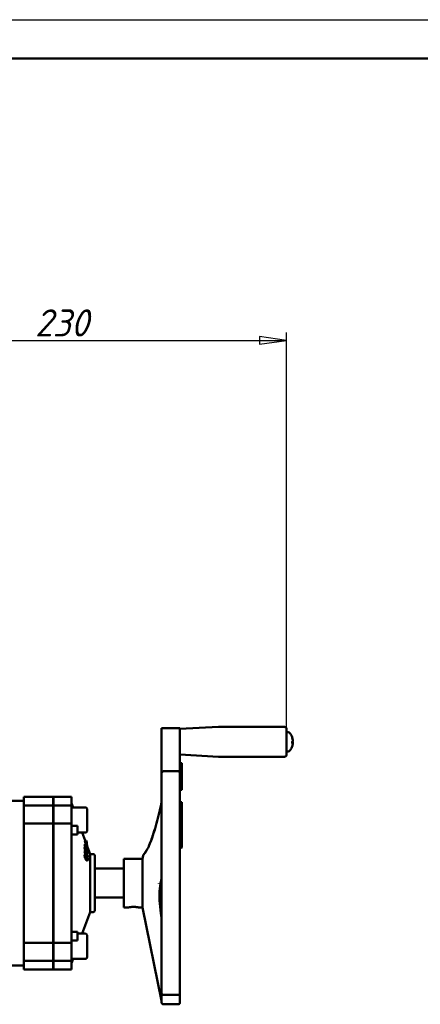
# Model space of a CAD drawing. Header units: millimetres. Extents: x 0 to 1680, y 0 to 1188.
# Tile 20 of 29: x 616 to 823, y 680 to 1188. Entities that reach past the tile are written whole.
import ezdxf

# ---------------------------------------------------------------- set-up
doc = ezdxf.new("R2010")
doc.units = ezdxf.units.MM
doc.header["$LTSCALE"] = 4
for name, color, linetype, lineweight in [('Видимый контур (ГОСТ)', 7, 'Continuous', 50), ('Кромка (ГОСТ)', 7, 'Continuous', 50), ('Линия резьбы (ГОСТ)', 7, 'Continuous', 25), ('Размер (ГОСТ)', 7, 'Continuous', 25)]:
    doc.layers.add(name, color=color, linetype=linetype, lineweight=lineweight)
doc.styles.add('Обычный текст (ГОСТ)', font='GOST Common Italic.ttf')
doc.dimstyles.new('Обычный (ГОСТ)', dxfattribs={"dimscale": 4, "dimtxt": 3.5, "dimasz": 3.5, "dimexe": 1, "dimexo": 0, "dimgap": 0.5, "dimtad": 1, "dimtxsty": 'Обычный текст (ГОСТ)', "dimblk": 'Filled-1', "dimcen": 0.09, "dimdle": 15, "dimclrd": 256, "dimclre": 256, "dimclrt": 256, "dimazin": 2, "dimtfac": 0.714286, "dimtdec": 3, "dimtmove": 0, "dimatfit": 3, "dimfxl": 1, "dimtolj": 1, "dimlwd": 25, "dimlwe": 25, "dimarcsym": 0})

# ---------------------------------------------------------------- blocks, each defined once
blk = doc.blocks.new('Рамки ГОСТ - Рамка')
at = {"layer": 'Кромка (ГОСТ)', "lineweight": 25}
blk.add_line((0, 297), (420, 297), dxfattribs=at)
at = {"layer": 'Кромка (ГОСТ)'}
blk.add_line((415, 292), (20, 292), dxfattribs=at)
blk = doc.blocks.new('Filled-1')
at = {"color": 0}
for p, q in [((0, 0), (-1, 0.143)), ((-1, 0.143), (-1, -0.143)), ((-1, 0), (0, 0)), ((-1, -0.143), (0, 0))]:
    blk.add_line(p, q, dxfattribs=at)
at = {"color": 0, "flags": 128}
blk.add_lwpolyline([(-1, -0.143), (0, 0), (-1, 0.143), (-1, -0.143)], dxfattribs=at)
at = {"color": 0}
blk.add_solid([(-1, -0.143), (0, 0), (-1, 0.143), (-1, -0.143)], dxfattribs=at)
blk = doc.blocks.new('*D12')
at = {"layer": 'Defpoints', "color": 0, "linetype": 'Continuous', "transparency": 16777216}
for p in [(754.11, 1022.63), (524.11, 962.63), (754.11, 822.29)]:
    blk.add_point(p, dxfattribs=at)
at = {"layer": 'Размер (ГОСТ)', "linetype": 'Continuous', "lineweight": 25, "transparency": 16777216}
for p, q in [((524.11, 962.63), (524.11, 1026.63)), ((754.11, 822.29), (754.11, 1026.63)), ((538.11, 1022.63), (740.11, 1022.63))]:
    blk.add_line(p, q, dxfattribs=at)
at = {"layer": 'Размер (ГОСТ)', "linetype": 'Continuous', "lineweight": 25, "transparency": 16777216, "xscale": 14, "yscale": 14, "zscale": 14, "rotation": 180}
blk.add_blockref('Filled-1', (524.11, 1022.63), dxfattribs=at)
at = {"layer": 'Размер (ГОСТ)', "linetype": 'Continuous', "lineweight": 25, "transparency": 16777216, "xscale": 14, "yscale": 14, "zscale": 14}
blk.add_blockref('Filled-1', (754.11, 1022.63), dxfattribs=at)
at = {"layer": 'Размер (ГОСТ)', "linetype": 'Continuous', "lineweight": 25, "transparency": 16777216, "insert": (624.24, 1038.63), "char_height": 14, "attachment_point": 1, "style": 'Обычный текст (ГОСТ)'}
blk.add_mtext('\\A1;230', dxfattribs=at)

msp = doc.modelspace()

# ---------------------------------------------------------------- linework, layer by layer
at = {"layer": 'Видимый контур (ГОСТ)'}
for p, q in [((689.648, 822.608), (689.648, 815.866)), ((689.648, 822.608), (699.114, 822.608)), ((699.114, 822.242), (719.088, 823.289)), ((699.114, 822.608), (699.114, 815.867)), ((719.14, 823.29), (753.114, 823.29)), ((754.114, 822.29), (754.114, 808.926)), ((754.482, 820.608), (754.114, 820.608)), ((757.052, 817.766), (757.052, 817.89)), ((689.648, 809.341), (689.648, 814.176)), ((699.114, 815.867), (699.114, 815.867)), ((699.114, 814.176), (699.114, 809.341)), ((757.052, 814.776), (757.052, 815.676)), ((757.393, 815.087), (757.052, 815.116)), ((689.648, 809.341), (689.648, 799.425)), ((699.114, 799.425), (699.114, 809.341)), ((699.114, 808.974), (719.088, 807.927)), ((719.14, 807.926), (753.114, 807.926)), ((754.482, 810.608), (754.114, 810.608)), ((699.914, 804.619), (699.114, 804.619)), ((700.114, 804.419), (700.114, 797.043)), ((689.648, 786.912), (689.648, 799.425)), ((698.114, 800.425), (690.648, 800.425)), ((699.114, 799.425), (699.114, 786.912)), ((699.914, 797.243), (699.114, 797.243)), ((700.114, 790.959), (700.114, 797.043)), ((618.592, 782.78), (618.592, 787.229)), ((618.592, 787.229), (633.592, 787.229)), ((633.592, 782.78), (633.592, 787.229)), ((633.792, 782.78), (633.792, 787.229)), ((633.792, 787.229), (643.167, 787.229)), ((643.167, 782.78), (643.167, 787.229)), ((699.914, 790.759), (699.114, 790.759)), ((598.276, 785.229), (618.592, 785.229)), ((618.592, 773.509), (618.592, 782.78)), ((618.592, 782.78), (633.592, 782.78)), ((633.592, 773.509), (633.592, 782.78)), ((633.792, 773.509), (633.792, 782.78)), ((633.792, 782.78), (643.167, 782.78)), ((643.967, 781.78), (643.167, 783.979)), ((643.167, 773.509), (643.167, 782.78)), ((689.648, 786.912), (689.648, 769.738)), ((699.114, 769.738), (699.114, 786.912)), ((700.114, 784.451), (699.114, 784.451)), ((700.114, 784.451), (700.114, 783.584)), ((700.114, 783.584), (700.114, 781.535)), ((633.792, 779.28), (633.592, 779.28)), ((650.367, 781.78), (643.167, 781.78)), ((651.167, 780.98), (651.167, 769.58)), ((699.914, 781.735), (699.114, 781.735)), ((699.914, 779.159), (699.114, 779.159)), ((699.914, 776.953), (699.114, 776.953)), ((700.114, 781.242), (700.114, 781.535)), ((700.114, 779.078), (700.114, 781.242)), ((700.114, 778.959), (700.114, 779.078)), ((700.114, 778.278), (700.114, 778.959)), ((700.114, 776.753), (700.114, 778.278)), ((618.592, 711.949), (618.592, 773.509)), ((618.592, 773.509), (633.592, 773.509)), ((633.592, 711.949), (633.592, 773.509)), ((633.792, 711.949), (633.792, 773.509)), ((633.792, 773.509), (643.167, 773.509)), ((643.167, 711.949), (643.167, 773.509)), ((646.167, 772.295), (643.167, 772.295)), ((646.167, 772.295), (646.167, 770.854)), ((699.914, 772.026), (699.114, 772.026)), ((700.114, 773.788), (700.114, 776.753)), ((700.114, 771.826), (700.114, 773.788)), ((700.114, 771.622), (700.114, 771.826)), ((633.792, 771.28), (633.592, 771.28)), ((643.231, 767.78), (646.167, 767.78)), ((646.167, 767.78), (646.167, 770.854)), ((650.367, 768.78), (646.167, 768.78)), ((650.173, 764.729), (648.699, 768.78)), ((689.648, 752.645), (689.648, 769.738)), ((699.114, 769.738), (699.114, 752.645)), ((699.914, 767.061), (699.114, 767.061)), ((700.114, 771.62), (700.114, 771.622)), ((700.114, 770.427), (700.114, 771.62)), ((700.114, 769.222), (700.114, 770.427)), ((700.114, 766.86), (700.114, 769.222)), ((700.114, 766.71), (700.114, 766.86)), ((650.443, 763.043), (649.911, 763.043)), ((650.443, 761.974), (649.911, 761.974)), ((650.449, 762.858), (649.917, 762.858)), ((650.451, 762.256), (649.918, 762.256)), ((650.555, 764.379), (650.022, 764.379)), ((650.173, 764.729), (650.173, 764.379)), ((650.705, 764.729), (650.173, 764.729)), ((650.705, 763.98), (650.555, 764.379)), ((650.969, 762.661), (650.603, 762.661)), ((650.705, 763.98), (650.705, 764.729)), ((651.069, 763.729), (650.705, 764.729)), ((652.721, 757.729), (650.926, 762.661)), ((650.969, 762.661), (651.202, 762.661)), ((651.069, 763.729), (651.069, 763.014)), ((651.202, 762.661), (651.069, 763.014)), ((700.114, 765.266), (700.114, 766.71)), ((700.114, 763.306), (700.114, 765.266)), ((700.114, 761.897), (700.114, 763.306)), ((700.114, 761.617), (700.114, 761.897)), ((633.592, 761.364), (633.792, 761.364)), ((650.444, 761.511), (649.912, 761.511)), ((650.447, 760.367), (649.915, 760.367)), ((650.447, 758.565), (649.915, 758.565)), ((650.549, 759.519), (650.016, 759.519)), ((650.572, 757.457), (650.04, 757.457)), ((650.582, 757.458), (650.05, 757.458)), ((650.575, 761.223), (650.444, 761.511)), ((651.021, 757.712), (650.579, 758.591)), ((650.886, 759.654), (650.582, 760.322)), ((650.88, 760.494), (650.584, 760.494)), ((650.954, 758.483), (650.633, 758.483)), ((651.011, 760.205), (650.88, 760.494)), ((651.429, 758.46), (651.017, 759.365)), ((651.421, 759.361), (651.019, 759.361)), ((651.555, 757.929), (651.14, 757.929)), ((651.56, 756.639), (651.147, 757.462)), ((651.558, 760.164), (651.281, 760.164)), ((651.552, 759.072), (651.421, 759.361)), ((651.551, 759.317), (651.441, 759.317)), ((652.721, 757.729), (652.721, 727.729)), ((652.721, 757.729), (654.167, 757.729)), ((655.167, 756.729), (655.167, 728.729)), ((679.752, 755.229), (680.1, 756.926)), ((680.11, 756.977), (680.126, 757.055)), ((699.914, 761.417), (699.114, 761.417)), ((699.914, 760.983), (699.114, 760.983)), ((700.114, 761.183), (700.114, 761.617)), ((650.572, 755.924), (650.04, 755.924)), ((651.412, 754.453), (650.88, 754.453)), ((651.555, 756.36), (651.301, 756.36)), ((670.167, 755.229), (670.167, 730.229)), ((670.167, 755.229), (679.752, 755.229)), ((679.752, 755.229), (679.752, 730.229)), ((689.648, 752.645), (689.648, 732.813)), ((699.114, 732.813), (699.114, 752.645)), ((655.167, 750.229), (670.167, 750.229)), ((688.2, 742.596), (688.2, 742.639)), ((655.167, 735.229), (670.167, 735.229)), ((689.648, 715.721), (689.648, 732.813)), ((699.114, 732.813), (699.114, 715.721)), ((652.721, 727.729), (648.699, 716.679)), ((652.721, 727.729), (654.167, 727.729)), ((670.167, 730.229), (672.667, 730.229)), ((677.667, 730.229), (679.752, 730.229)), ((679.752, 730.229), (689.648, 681.954)), ((688.829, 730.229), (689.167, 730.229)), ((633.592, 724.094), (633.792, 724.094)), ((643.231, 717.679), (646.167, 717.679)), ((646.167, 714.604), (646.167, 717.679)), ((650.367, 716.679), (646.167, 716.679)), ((618.592, 702.679), (618.592, 711.949)), ((618.592, 711.949), (633.592, 711.949)), ((633.792, 714.179), (633.592, 714.179)), ((633.592, 702.679), (633.592, 711.949)), ((633.792, 702.679), (633.792, 711.949)), ((633.792, 711.949), (643.167, 711.949)), ((643.167, 713.164), (646.167, 713.164)), ((643.167, 702.679), (643.167, 711.949)), ((646.167, 714.604), (646.167, 713.164)), ((651.167, 715.879), (651.167, 704.479)), ((689.648, 715.721), (689.648, 698.546)), ((699.114, 698.546), (699.114, 715.721)), ((633.792, 706.179), (633.592, 706.179)), ((618.592, 698.229), (618.592, 702.679)), ((618.592, 702.679), (633.592, 702.679)), ((633.592, 698.229), (633.592, 702.679)), ((633.792, 698.229), (633.792, 702.679)), ((633.792, 702.679), (643.167, 702.679)), ((650.367, 703.679), (643.167, 703.679)), ((643.967, 703.679), (643.167, 701.479)), ((643.167, 698.229), (643.167, 702.679)), ((569.15, 700.229), (618.592, 700.229)), ((618.592, 698.229), (633.592, 698.229)), ((633.792, 698.229), (643.167, 698.229)), ((689.648, 686.034), (689.648, 698.546)), ((699.114, 698.546), (699.114, 686.034)), ((689.648, 686.034), (689.648, 681.229)), ((699.114, 681.229), (699.114, 686.034)), ((690.648, 685.034), (698.114, 685.034)), ((690.648, 680.229), (698.114, 680.229))]:
    msp.add_line(p, q, dxfattribs=at)
for centre, radius, start, end in [((719.14, 822.29), 1, 90, 93), ((753.114, 822.29), 1, 0, 90), ((754.482, 818.608), 2, 35.23355, 89.99), ((750.234, 815.608), 7.2, 19.01994, 35.23355), ((756.854, 817.89), 0.198, 0, 19.01994), ((750.234, 815.608), 7.2, 324.76645, 340.98006), ((756.854, 813.326), 0.198, 340.98006, 344.12458), ((719.14, 808.926), 1, 267, 270), ((753.114, 808.926), 1, 270, 0), ((754.482, 812.608), 2, 270.01, 324.76645), ((699.914, 804.419), 0.2, 0, 90), ((690.648, 799.425), 1, 90, 180), ((698.114, 799.425), 1, 0, 90), ((699.914, 797.043), 0.2, 0, 90), ((699.914, 790.959), 0.2, 270, 0), ((650.367, 780.98), 0.8, 0, 90), ((699.914, 781.535), 0.2, 0, 90), ((699.914, 778.959), 0.2, 0, 90), ((699.914, 776.753), 0.2, 0, 90), ((650.367, 769.58), 0.8, 270, 0), ((699.914, 766.788), 0.2, 348.22815, 348.27169), ((654.167, 756.729), 1, 0, 90), ((699.914, 761.183), 0.2, 270, 0), ((654.167, 728.729), 1, 270, 0), ((689.167, 731.229), 1, 270, 298.79922), ((650.367, 715.879), 0.8, 0, 90), ((650.367, 704.479), 0.8, 270, 0), ((690.648, 686.034), 1, 180, 270), ((698.114, 686.034), 1, 270, 0), ((690.648, 681.229), 1, 180, 270), ((698.114, 681.229), 1, 270, 0)]:
    msp.add_arc(centre, radius, start, end, dxfattribs=at)
for centre, major_axis, ratio, start_param, end_param in [((750.256, 815.662), (6.677, -2.682), 0.9722844, 0.473755, 0.7007289), ((750.256, 815.578), (5.841, 4.203), 0.9888022, 5.7662102, 5.9917718), ((750.256, 815.364), (7.168, 0.632), 0.1211365, 5.9441557, 6.1711296), ((750.256, 815.848), (7.167, -0.642), 0.2169491, 5.9742775, 6.2012514), ((750.256, 815.638), (5.841, -4.203), 0.9888022, 0.2900013, 0.5169752), ((750.256, 815.852), (7.168, -0.632), 0.1211365, 0.1120557, 0.3343209), ((587.402, 762.508), (62.518, 0), 0.4902433, 0.011424, 0.0174695), ((587.435, 762.509), (62.485, 0), 0.4902433, 6.2657145, 6.2749257), ((587.934, 762.508), (62.518, 0), 0.4902433, 0.011424, 0.0174695), ((587.967, 762.509), (62.485, 0), 0.4902433, 6.2657145, 6.2749257), ((587.538, 760.888), (62.383, 0), 0.5997994, 6.2692865, 6.2998548), ((587.521, 759.15), (62.399, 0), 0.690225, 6.2696046, 6.2818761), ((588.07, 760.888), (62.383, 0), 0.5997994, 6.2692865, 6.2998548), ((588.053, 759.15), (62.399, 0), 0.690225, 6.2696046, 6.2818761), ((589.188, 760.599), (61.396, 0), 0.5997994, 6.2756615, 6.3001227), ((591.792, 759.931), (59.095, 0), 0.5997994, 6.2753685, 6.2990682), ((592.914, 759.642), (58.105, 0), 0.5997994, 6.2752353, 6.2993389), ((596.423, 758.737), (55.008, 0), 0.5997994, 6.2747875, 6.3020898), ((597.407, 759.851), (54.155, 0), 0.4902433, 0.0117792, 0.0201726), ((597.392, 759.853), (54.17, 0), 0.4902433, 6.2630134, 6.2699908), ((597.549, 758.449), (54.013, 0), 0.5997994, 6.2671324, 6.3024377), ((597.486, 756.945), (54.076, 0), 0.690225, 6.2675033, 6.2749949)]:
    msp.add_ellipse(centre, major_axis=major_axis, ratio=ratio, start_param=start_param, end_param=end_param, dxfattribs=at)
for points in [[(757.052, 817.89), (757.052, 817.89), (757.052, 817.89), (757.052, 817.889)], [(757.052, 814.776), (757.052, 814.772), (757.048, 814.767), (757.041, 814.763)], [(643.231, 767.78), (643.21, 767.78), (643.188, 767.781), (643.167, 767.783)], [(650.932, 762.661), (650.954, 762.608), (650.976, 762.553), (650.997, 762.499)], [(649.986, 759.507), (649.995, 759.515), (650.005, 759.519), (650.016, 759.519)], [(650.04, 757.457), (650.043, 757.457), (650.046, 757.458), (650.05, 757.458)], [(680.098, 756.924), (680.101, 756.941), (680.105, 756.959), (680.11, 756.977)], [(680.098, 756.924), (680.098, 756.924), (680.098, 756.924), (680.098, 756.924)], [(643.167, 717.676), (643.188, 717.678), (643.21, 717.679), (643.231, 717.679)]]:
    msp.add_open_spline(points, degree=3, dxfattribs=at)
for points, knots in [([(689.649, 815.867), (689.648, 815.787), (689.648, 815.709), (689.648, 815.365), (689.648, 815.145), (689.648, 814.73), (689.648, 814.49), (689.648, 814.178), (689.648, 814.177), (689.648, 814.176)], [0, 0, 0, 0, 0.02370475, 0.02370475, 0.10518486, 0.10518486, 0.27603575, 0.27603575, 0.27668482, 0.27668482, 0.27668482, 0.27668482]), ([(699.114, 814.176), (699.114, 814.177), (699.114, 814.178), (699.114, 814.483), (699.114, 814.737), (699.114, 815.14), (699.114, 815.361), (699.114, 815.709), (699.114, 815.788), (699.114, 815.867)], [-0.00042259, -0.00042259, -0.00042259, -0.00042259, 0, 0, 0.11029849, 0.11029849, 0.16231412, 0.16231412, 0.17718953, 0.17718953, 0.17718953, 0.17718953]), ([(757.396, 816.133), (757.396, 816.133), (757.396, 816.134), (757.398, 816.141), (757.4, 816.155), (757.4, 816.193), (757.399, 816.219), (757.396, 816.28), (757.393, 816.315), (757.389, 816.359), (757.388, 816.368), (757.387, 816.377)], [0.010033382, 0.010033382, 0.010033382, 0.010033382, 0.0106248, 0.0106248, 0.0212496, 0.0212496, 0.031858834, 0.031858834, 0.042468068, 0.042468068, 0.045193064, 0.045193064, 0.045193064, 0.045193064]), ([(757.387, 816.236), (757.391, 816.202), (757.394, 816.164), (757.398, 816.09), (757.4, 816.054), (757.4, 815.994), (757.399, 815.966), (757.396, 815.923), (757.393, 815.908), (757.389, 815.898), (757.388, 815.896), (757.387, 815.895)], [0, 0, 0, 0, 0.0106248, 0.0106248, 0.0212496, 0.0212496, 0.031858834, 0.031858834, 0.042468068, 0.042468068, 0.045193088, 0.045193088, 0.045193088, 0.045193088]), ([(757.396, 815.083), (757.396, 815.085), (757.396, 815.087), (757.398, 815.126), (757.4, 815.162), (757.4, 815.222), (757.399, 815.25), (757.396, 815.293), (757.393, 815.308), (757.389, 815.318), (757.388, 815.32), (757.387, 815.321)], [0.010033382, 0.010033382, 0.010033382, 0.010033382, 0.0106248, 0.0106248, 0.0212496, 0.0212496, 0.031858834, 0.031858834, 0.042468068, 0.042468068, 0.045193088, 0.045193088, 0.045193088, 0.045193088]), ([(757.387, 815.08), (757.391, 815.088), (757.394, 815.089), (757.398, 815.075), (757.4, 815.061), (757.4, 815.023), (757.399, 814.997), (757.396, 814.936), (757.393, 814.901), (757.389, 814.857), (757.388, 814.848), (757.387, 814.839)], [0, 0, 0, 0, 0.0106248, 0.0106248, 0.0212496, 0.0212496, 0.031858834, 0.031858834, 0.042468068, 0.042468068, 0.045193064, 0.045193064, 0.045193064, 0.045193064]), ([(680.131, 757.045), (680.152, 757.105), (680.178, 757.164), (680.222, 757.241), (680.236, 757.263), (680.26, 757.299), (680.271, 757.315), (680.288, 757.337), (680.294, 757.344), (680.304, 757.357), (680.309, 757.363), (680.319, 757.375), (680.324, 757.381), (680.331, 757.388), (680.334, 757.391), (680.339, 757.397), (680.341, 757.399), (680.346, 757.405), (680.348, 757.407), (680.353, 757.412), (680.354, 757.413), (680.358, 757.418), (680.362, 757.421), (680.387, 757.448), (680.428, 757.493), (680.668, 757.771), (681.021, 758.205), (682.152, 759.965), (683.064, 761.743), (684.969, 766.63), (686.009, 769.891), (687.909, 776.986), (688.799, 780.783), (689.648, 784.815)], [0.0125363, 0.0125363, 0.0125363, 0.0125363, 0.031597, 0.031597, 0.0392577, 0.0392577, 0.0450098, 0.0450098, 0.0478568, 0.0478568, 0.050598, 0.050598, 0.0540351, 0.0540351, 0.0570674, 0.0570674, 0.0618243, 0.0618243, 0.0719698, 0.0719698, 0.102363, 0.102363, 0.1935062, 0.1935062, 0.4671016, 0.4671016, 1.2911965, 1.2911965, 2.691672, 2.691672, 4.2130746, 4.2130746, 5.5726004, 5.5726004, 5.5726004, 5.5726004]), ([(699.914, 772.026), (699.935, 772.026), (699.955, 772.023), (699.995, 772.01), (700.015, 772), (700.05, 771.974), (700.066, 771.958), (700.091, 771.922), (700.1, 771.903), (700.109, 771.873), (700.111, 771.864), (700.113, 771.845), (700.114, 771.836), (700.114, 771.826)], [0, 0, 0, 0, 0.006172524, 0.006172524, 0.012595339, 0.012595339, 0.019243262, 0.019243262, 0.025589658, 0.025589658, 0.028412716, 0.028412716, 0.03129514, 0.03129514, 0.03129514, 0.03129514]), ([(683.385, 762.636), (683.662, 763.283), (683.943, 763.986), (684.913, 766.569), (685.622, 768.73), (686.322, 771.152)], [2.4104348, 2.4104348, 2.4104348, 2.4104348, 2.8423061, 2.8423061, 3.8894325, 3.8894325, 3.8894325, 3.8894325]), ([(699.914, 767.06), (699.935, 767.06), (699.956, 767.057), (699.996, 767.044), (700.015, 767.034), (700.05, 767.008), (700.066, 766.992), (700.091, 766.956), (700.1, 766.937), (700.109, 766.907), (700.111, 766.898), (700.113, 766.88), (700.114, 766.87), (700.114, 766.86)], [0, 0, 0, 0, 0.006183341, 0.006183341, 0.012616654, 0.012616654, 0.019267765, 0.019267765, 0.025608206, 0.025608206, 0.028410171, 0.028410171, 0.031270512, 0.031270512, 0.031270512, 0.031270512]), ([(650.997, 762.499), (651.123, 762.184), (651.205, 761.956), (651.316, 761.64), (651.376, 761.459), (651.427, 761.285)], [-0.10247966, -0.10247966, -0.10247966, -0.10247966, -0.05875444, -0.05875444, -0.00165651, -0.00165651, -0.00165651, -0.00165651]), ([(649.897, 756.947), (649.897, 757.068), (649.904, 757.175), (649.934, 757.33), (649.953, 757.373), (649.989, 757.433), (650.012, 757.452), (650.04, 757.457)], [0, 0, 0, 0, 0.04648558, 0.04648558, 0.08562396, 0.08562396, 0.13453432, 0.13453432, 0.13453432, 0.13453432]), ([(650.04, 755.924), (650.016, 756.012), (649.995, 756.102), (649.958, 756.283), (649.943, 756.372), (649.92, 756.545), (649.911, 756.628), (649.9, 756.792), (649.897, 756.872), (649.897, 756.947)], [0, 0, 0, 0, 0.0278435, 0.0278435, 0.05541797, 0.05541797, 0.08295787, 0.08295787, 0.11215311, 0.11215311, 0.11215311, 0.11215311]), ([(649.921, 759.094), (649.921, 759.177), (649.923, 759.26), (649.934, 759.374), (649.94, 759.414), (649.959, 759.475), (649.971, 759.496), (649.986, 759.507)], [0, 0, 0, 0, 0.036189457, 0.036189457, 0.060489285, 0.060489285, 0.082986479, 0.082986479, 0.082986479, 0.082986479]), ([(650.572, 757.457), (650.544, 757.452), (650.521, 757.433), (650.485, 757.373), (650.466, 757.331), (650.436, 757.175), (650.429, 757.068), (650.429, 756.947)], [-0.13452573, -0.13452573, -0.13452573, -0.13452573, -0.08563476, -0.08563476, -0.04651725, -0.04651725, 0, 0, 0, 0]), ([(650.429, 756.947), (650.429, 756.872), (650.432, 756.792), (650.443, 756.628), (650.452, 756.545), (650.475, 756.372), (650.49, 756.283), (650.527, 756.102), (650.548, 756.012), (650.572, 755.924)], [-0.11215297, -0.11215297, -0.11215297, -0.11215297, -0.08295893, -0.08295893, -0.05542014, -0.05542014, -0.02784459, -0.02784459, 0, 0, 0, 0]), ([(650.518, 759.507), (650.503, 759.496), (650.491, 759.475), (650.472, 759.414), (650.466, 759.374), (650.455, 759.26), (650.453, 759.177), (650.453, 759.094)], [-0.082987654, -0.082987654, -0.082987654, -0.082987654, -0.060492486, -0.060492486, -0.036195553, -0.036195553, 0, 0, 0, 0]), ([(650.777, 759.23), (650.737, 759.311), (650.696, 759.384), (650.646, 759.451), (650.613, 759.493), (650.555, 759.523), (650.535, 759.521), (650.518, 759.507)], [-0.18739655, -0.18739655, -0.18739655, -0.18739655, -0.06565254, -0.06565254, -0.02643461, -0.02643461, 0, 0, 0, 0]), ([(650.557, 756.73), (650.557, 756.793), (650.56, 756.849), (650.567, 756.898), (650.57, 756.92), (650.574, 756.941), (650.578, 756.959), (650.58, 756.966), (650.582, 756.973), (650.585, 756.979), (650.588, 756.99), (650.592, 756.999), (650.596, 757.008), (650.614, 757.046), (650.639, 757.061), (650.668, 757.059)], [-0.079023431, -0.079023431, -0.079023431, -0.079023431, -0.054902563, -0.054902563, -0.054902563, -0.043718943, -0.043718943, -0.043718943, -0.039241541, -0.039241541, -0.039241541, -0.032175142, -0.032175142, -0.032175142, 0, 0, 0, 0]), ([(650.668, 756.004), (650.647, 756.076), (650.628, 756.151), (650.595, 756.308), (650.584, 756.376), (650.562, 756.542), (650.557, 756.641), (650.557, 756.73)], [0, 0, 0, 0, 0.023227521, 0.023227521, 0.048114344, 0.048114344, 0.094083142, 0.094083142, 0.094083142, 0.094083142]), ([(650.992, 757.008), (650.865, 757.227), (650.782, 757.323), (650.672, 757.43), (650.618, 757.463), (650.572, 757.457)], [-0.10408616, -0.10408616, -0.10408616, -0.10408616, -0.05394118, -0.05394118, 0, 0, 0, 0]), ([(650.58, 758.823), (650.58, 758.89), (650.582, 758.961), (650.59, 759.033), (650.594, 759.058), (650.606, 759.095), (650.613, 759.107), (650.621, 759.114)], [0, 0, 0, 0, 0.029184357, 0.029184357, 0.039383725, 0.039383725, 0.047342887, 0.047342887, 0.047342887, 0.047342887]), ([(650.621, 759.114), (650.63, 759.122), (650.64, 759.124), (650.653, 759.119), (650.661, 759.116), (650.669, 759.11), (650.677, 759.103), (650.681, 759.099), (650.685, 759.095), (650.689, 759.091), (650.69, 759.089), (650.691, 759.088), (650.693, 759.086), (650.71, 759.066), (650.728, 759.039), (650.747, 759.007), (650.76, 758.983), (650.774, 758.957), (650.788, 758.93)], [-0.049095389, -0.049095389, -0.049095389, -0.049095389, -0.039658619, -0.039658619, -0.039658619, -0.033150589, -0.033150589, -0.033150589, -0.029769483, -0.029769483, -0.029769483, -0.028568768, -0.028568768, -0.028568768, -0.01210115, -0.01210115, -0.01210115, 0, 0, 0, 0]), ([(650.668, 757.059), (650.693, 757.058), (650.72, 757.042), (650.774, 756.997), (650.808, 756.963), (650.901, 756.841), (650.951, 756.763), (651, 756.678)], [0, 0, 0, 0, 0.027230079, 0.027230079, 0.051426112, 0.051426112, 0.077615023, 0.077615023, 0.077615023, 0.077615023]), ([(651.028, 758.556), (651.011, 758.619), (650.993, 758.68), (650.95, 758.813), (650.928, 758.876), (650.866, 759.04), (650.822, 759.141), (650.777, 759.23)], [-0.070747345, -0.070747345, -0.070747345, -0.070747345, -0.056496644, -0.056496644, -0.039411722, -0.039411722, 0, 0, 0, 0]), ([(650.788, 758.93), (650.818, 758.87), (650.849, 758.802), (650.89, 758.694), (650.903, 758.656), (650.931, 758.569), (650.943, 758.526), (650.954, 758.483)], [0, 0, 0, 0, 0.026276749, 0.026276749, 0.037443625, 0.037443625, 0.047782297, 0.047782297, 0.047782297, 0.047782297]), ([(650.954, 758.483), (650.971, 758.42), (650.985, 758.358), (651.002, 758.255), (651.01, 758.198), (651.021, 758.042), (651.023, 757.968), (651.022, 757.903)], [0, 0, 0, 0, 0.019679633, 0.019679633, 0.033691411, 0.033691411, 0.046600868, 0.046600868, 0.046600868, 0.046600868]), ([(651.426, 755.989), (651.397, 756.09), (651.365, 756.185), (651.295, 756.378), (651.256, 756.474), (651.144, 756.731), (651.067, 756.878), (650.992, 757.008)], [-0.13204849, -0.13204849, -0.13204849, -0.13204849, -0.10065779, -0.10065779, -0.06613707, -0.06613707, 0, 0, 0, 0]), ([(651, 756.678), (651.08, 756.541), (651.165, 756.376), (651.274, 756.103), (651.318, 755.983), (651.388, 755.73), (651.412, 755.627), (651.438, 755.464), (651.446, 755.406), (651.456, 755.291), (651.458, 755.236), (651.458, 755.184)], [0, 0, 0, 0, 0.06986609, 0.06986609, 0.09976439, 0.09976439, 0.12006701, 0.12006701, 0.13196119, 0.13196119, 0.14453435, 0.14453435, 0.14453435, 0.14453435]), ([(651.148, 757.699), (651.149, 757.777), (651.146, 757.862), (651.132, 758.03), (651.122, 758.108), (651.087, 758.313), (651.06, 758.433), (651.028, 758.556)], [-0.10121398, -0.10121398, -0.10121398, -0.10121398, -0.06718675, -0.06718675, -0.03832998, -0.03832998, 0, 0, 0, 0]), ([(680.82, 757.971), (681.038, 758.258), (681.321, 758.661), (681.724, 759.316), (681.817, 759.472), (681.912, 759.636)], [0.85715075, 0.85715075, 0.85715075, 0.85715075, 1.43878647, 1.43878647, 1.60636391, 1.60636391, 1.60636391, 1.60636391]), ([(700.114, 761.617), (700.114, 761.61), (700.114, 761.603), (700.112, 761.589), (700.111, 761.582), (700.105, 761.554), (700.097, 761.534), (700.075, 761.498), (700.062, 761.481), (700.03, 761.453), (700.012, 761.442), (699.968, 761.423), (699.941, 761.417), (699.914, 761.417)], [0, 0, 0, 0, 0.002165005, 0.002165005, 0.004303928, 0.004303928, 0.010626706, 0.010626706, 0.016957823, 0.016957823, 0.023281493, 0.023281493, 0.031252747, 0.031252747, 0.031252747, 0.031252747]), ([(650.46, 754.904), (650.331, 755.126), (650.25, 755.315), (650.142, 755.589), (650.087, 755.75), (650.04, 755.924)], [0, 0, 0, 0, 0.11338933, 0.11338933, 0.24770787, 0.24770787, 0.24770787, 0.24770787]), ([(650.88, 754.453), (650.855, 754.453), (650.828, 754.463), (650.763, 754.501), (650.724, 754.536), (650.612, 754.659), (650.535, 754.774), (650.46, 754.904)], [0.00472861, 0.00472861, 0.00472861, 0.00472861, 0.03156093, 0.03156093, 0.06617167, 0.06617167, 0.13327708, 0.13327708, 0.13327708, 0.13327708]), ([(650.915, 755.389), (650.91, 755.432), (650.904, 755.476), (650.88, 755.624), (650.857, 755.727), (650.787, 755.981), (650.742, 756.102), (650.666, 756.293), (650.618, 756.398), (650.569, 756.492)], [-0.126736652, -0.126736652, -0.126736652, -0.126736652, -0.118282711, -0.118282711, -0.099064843, -0.099064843, -0.070420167, -0.070420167, -0.029136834, -0.029136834, -0.029136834, -0.029136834]), ([(650.572, 755.924), (650.601, 755.818), (650.632, 755.717), (650.688, 755.556), (650.727, 755.448), (650.848, 755.166), (650.921, 755.026), (650.992, 754.904)], [-0.18378256, -0.18378256, -0.18378256, -0.18378256, -0.1111193, -0.1111193, -0.06247199, -0.06247199, 0, 0, 0, 0]), ([(651, 755.234), (650.946, 755.326), (650.891, 755.43), (650.806, 755.617), (650.774, 755.695), (650.717, 755.848), (650.691, 755.924), (650.668, 756.004)], [0, 0, 0, 0, 0.04739879, 0.04739879, 0.0765708, 0.0765708, 0.10215902, 0.10215902, 0.10215902, 0.10215902]), ([(650.992, 754.904), (651.067, 754.774), (651.144, 754.659), (651.256, 754.536), (651.295, 754.501), (651.365, 754.46), (651.397, 754.45), (651.426, 754.454)], [-0.13326109, -0.13326109, -0.13326109, -0.13326109, -0.06622346, -0.06622346, -0.03158511, -0.03158511, 0, 0, 0, 0]), ([(651.458, 755.184), (651.458, 755.135), (651.456, 755.09), (651.447, 755.011), (651.441, 754.978), (651.416, 754.901), (651.394, 754.872), (651.342, 754.851), (651.304, 754.851), (651.167, 754.968), (651.081, 755.095), (651, 755.234)], [0, 0, 0, 0, 0.01869904, 0.01869904, 0.03640387, 0.03640387, 0.06827329, 0.06827329, 0.09768545, 0.09768545, 0.13514491, 0.13514491, 0.13514491, 0.13514491]), ([(651.585, 754.963), (651.585, 755.074), (651.579, 755.194), (651.547, 755.465), (651.525, 755.579), (651.487, 755.763), (651.458, 755.877), (651.426, 755.989)], [-0.076511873, -0.076511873, -0.076511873, -0.076511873, -0.056698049, -0.056698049, -0.035447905, -0.035447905, 0, 0, 0, 0]), ([(651.426, 754.454), (651.452, 754.458), (651.475, 754.472), (651.516, 754.522), (651.533, 754.557), (651.56, 754.645), (651.569, 754.696), (651.582, 754.818), (651.585, 754.888), (651.585, 754.963)], [-0.11154756, -0.11154756, -0.11154756, -0.11154756, -0.08340516, -0.08340516, -0.05569494, -0.05569494, -0.02872315, -0.02872315, 0, 0, 0, 0]), ([(689.648, 745.316), (689.268, 743.666), (688.94, 741.891), (688.294, 736.139), (688.557, 731.685), (689.368, 726.29), (689.505, 725.446), (689.648, 724.596)], [3.8367356, 3.8367356, 3.8367356, 3.8367356, 4.5441691, 4.5441691, 6.0027049, 6.0027049, 6.2702773, 6.2702773, 6.2702773, 6.2702773]), ([(672.667, 730.229), (672.667, 730.229), (672.73, 730.242), (672.985, 730.29), (673.177, 730.323), (673.62, 730.387), (673.901, 730.42), (674.517, 730.468), (674.852, 730.482), (675.167, 730.482)], [1.13335401, 1.13335401, 1.13335401, 1.13335401, 1.22779753, 1.22779753, 1.32224106, 1.32224106, 1.41668987, 1.41668987, 1.51113868, 1.51113868, 1.51113868, 1.51113868]), ([(675.167, 730.482), (675.481, 730.482), (675.817, 730.468), (676.432, 730.42), (676.713, 730.387), (677.156, 730.323), (677.348, 730.29), (677.603, 730.242), (677.667, 730.229), (677.667, 730.229)], [0, 0, 0, 0, 0.09444881, 0.09444881, 0.18889763, 0.18889763, 0.28334115, 0.28334115, 0.37778467, 0.37778467, 0.37778467, 0.37778467])]:
    msp.add_open_spline(points, degree=3, knots=knots, dxfattribs=at)
for points, weights in [([(650.104, 761.511), (650.009, 761.74), (649.911, 761.974)], [1.00116862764, 1.00065408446, 1]), ([(650.168, 762.256), (650.044, 762.552), (649.917, 762.858)], [1.00120687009, 1.00072255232, 1]), ([(650.351, 763.043), (650.201, 763.697), (650.022, 764.379)], [1.00482635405, 1.0032982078, 1]), ([(651.551, 760.387), (651.037, 761.62), (650.443, 763.043)], [1.04910707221, 1.05828818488, 1.06203166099]), ([(650.443, 761.974), (651.037, 760.55), (651.551, 759.317)], [1.06203166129, 1.05828818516, 1.04910707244]), ([(650.449, 762.858), (650.912, 761.747), (651.326, 760.755)], [1.06190818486, 1.05896172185, 1.05269701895]), ([(651.326, 760.755), (650.92, 761.463), (650.451, 762.256)], [1.06876510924, 1.07570488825, 1.07839571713]), ([(650.555, 764.379), (650.785, 763.498), (650.969, 762.661)], [1.45787249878, 1.48043329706, 1.49889641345]), ([(651.557, 759.503), (651.109, 760.576), (650.601, 761.793)], [1.04891478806, 1.05693426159, 1.06083374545]), ([(650.601, 761.793), (651.118, 760.927), (651.558, 760.164)], [1.07611217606, 1.07227914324, 1.06315964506]), ([(650.3, 759.519), (650.112, 759.933), (649.915, 760.367)], [1.00207690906, 1.00132427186, 1]), ([(650.472, 757.458), (650.203, 757.992), (649.915, 758.565)], [1.00264805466, 1.00193292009, 1]), ([(650.447, 760.367), (651.041, 759.06), (651.555, 757.929)], [1.06195236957, 1.05818909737, 1.04898360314]), ([(650.447, 758.565), (651.041, 757.383), (651.555, 756.36)], [1.06194623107, 1.05818142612, 1.04897404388]), ([(650.579, 758.591), (650.58, 758.707), (650.58, 758.823)], [1.42733034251, 1.42743649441, 1.42746199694]), ([(651.022, 757.903), (651.022, 757.807), (651.021, 757.712)], [1.48079517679, 1.4807572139, 1.4806558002]), ([(651.147, 757.462), (651.148, 757.58), (651.148, 757.699)], [1.49696908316, 1.49710060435, 1.49712999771])]:
    msp.add_rational_spline(points, weights, degree=2, dxfattribs=at)
at = {"layer": 'Линия резьбы (ГОСТ)'}
for p, q in [((633.792, 778.536), (633.592, 778.536)), ((633.592, 772.024), (633.792, 772.024)), ((633.792, 713.435), (633.592, 713.435)), ((633.592, 706.923), (633.792, 706.923))]:
    msp.add_line(p, q, dxfattribs=at)

# ---------------------------------------------------------------- block references
at = {"xscale": 4, "yscale": 4, "zscale": 4}
msp.add_blockref('Рамки ГОСТ - Рамка', (0, 0), dxfattribs=at)

# ---------------------------------------------------------------- dimensions: what is measured, and where the dimension line sits
at = {"layer": 'Размер (ГОСТ)', "linetype": 'Continuous', "lineweight": 25}
dim = msp.add_linear_dim(base=(754.114, 1022.629), p1=(524.115, 962.629), p2=(754.114, 822.29), angle=180, dimstyle='Обычный (ГОСТ)', override={"dimgap": 0.5, "dimdec": 2, "dimtol": 0, "dimlim": 0, "dimtp": 0, "dimtm": 0, "dimtdec": 3, "dimtofl": 0, "dimatfit": 1}, dxfattribs=at)
dim.commit()
dim.dimension.update_dxf_attribs({"geometry": '*D12', "text_midpoint": (639.114, 1022.629), "dimtype": 160})

doc.saveas('drawing.dxf')
